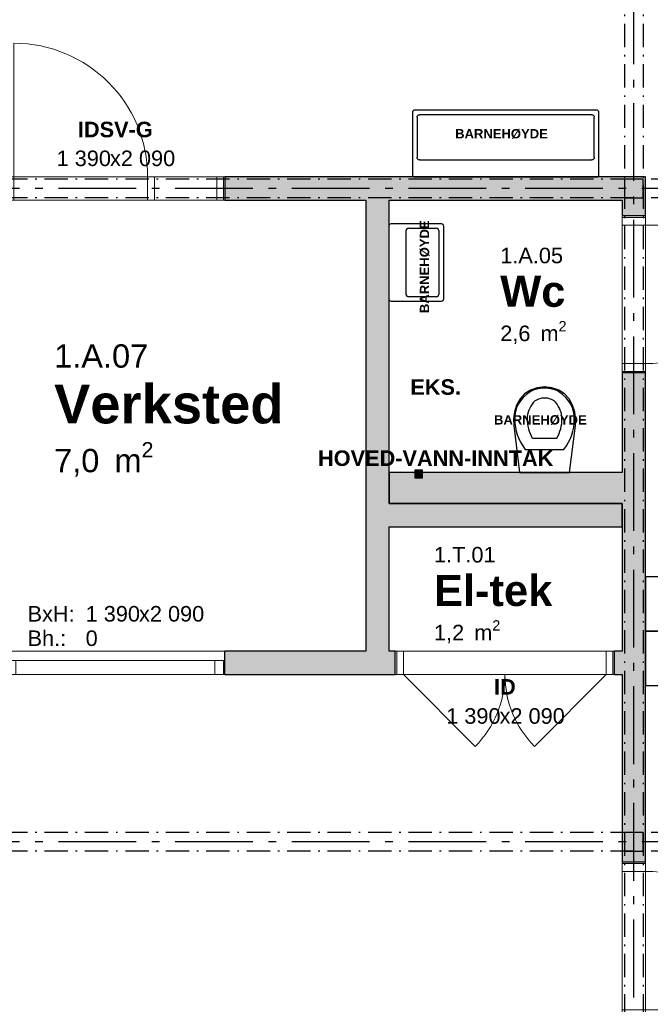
# Model space of a CAD drawing. Header units: millimetres. Extents: x 269 to 62306, y -15633 to 20300.
# Tile 26 of 90: x 2650 to 6705, y 4655 to 10986. Entities that reach past the tile are written whole.
import ezdxf
from ezdxf.enums import TextEntityAlignment as Align

# ---------------------------------------------------------------- set-up
doc = ezdxf.new("R2010")
doc.units = ezdxf.units.MM
doc.header["$LTSCALE"] = 0.5
doc.header["$MEASUREMENT"] = 0
for name, pattern in [('Akselinje', [1500, 1000, -200, 100, -200]), ('Over snittplan', [520, 300, -100, 20, -100]), ('PLINE', [0])]:
    doc.linetypes.add(name, pattern=pattern)
for name, color, linetype in [('222- Søyler', 7, 'Continuous'), ('222- Søyler  (Skravur)', 7, 'Continuous'), ('223- Bjelker', 7, 'Continuous'), ('242- Ikke-bærende innervegger (Skravur)(Nye konstruksjoner)', 7, 'Continuous'), ('242- Ikke-bærende innervegger(Nye konstruksjoner)', 7, 'Continuous'), ('244- Vinduer_ dører_ foldevegger(Nye konstruksjoner)', 7, 'Continuous'), ('315---A Utstyr for sanitærinstallasjoner', 7, 'Continuous'), ('315---A Utstyr for sanitærinstallasjoner(Nye konstruksjoner)', 7, 'Continuous'), ('68-- Inventar (løst)(Nye konstruksjoner)', 7, 'Continuous'), ('82-- Modullinjer', 7, 'Continuous'), ('852- Teknisk_symbolsk informasjon_ bygning(Nye konstruksjoner)', 7, 'Continuous'), ('862- M___Nettoareal(Nye konstruksjoner)', 7, 'Continuous'), ('862- M___Nettoareal(Tekst)(Nye konstruksjoner)', 7, 'Continuous'), ('Sanitærlabel', 7, 'Continuous')]:
    doc.layers.add(name, color=color, linetype=linetype)
doc.layers.add('234- Vinduer_ dører_ porter(Nye konstruksjoner)', color=7, linetype='Continuous', lineweight=0)
doc.styles.add('GENERATED_STYLE_1', font='Arial.ttf')
doc.styles.add('GENERATED_STYLE_2', font='Arial Bold.ttf')

# ---------------------------------------------------------------- blocks, each defined once
blk = doc.blocks.new('Verksted_1.A.07_24', base_point=(3586, 8501.1))
at = {"layer": '862- M___Nettoareal(Tekst)(Nye konstruksjoner)', "insert": (2871.3, 8270.4), "char_height": 150, "attachment_point": 1, "style": 'GENERATED_STYLE_1'}
blk.add_mtext('\\A1;{\\pql;\\pt0,100;\\fArial|b0|i0|c0|p0;\\W1.000000;7,0\\fArial|b0|i0|c0|p0;\\W1.000000;\\A1{\\H.66x;\\S^  ;}\\fArial|b0|i0|c0|p0;\\W1.000000; m\\fArial|b0|i0|c0|p0;\\W1.000000;\\A1{\\H.66x;\\S2^  ;}}', dxfattribs=at)
at = {"layer": '862- M___Nettoareal(Tekst)(Nye konstruksjoner)'}
for tag, height, style, p in [('ROOM_NUMBER', 150, 'GENERATED_STYLE_1', (2871.3, 8898.9)), ('ROOM_NAME', 250, 'GENERATED_STYLE_2', (2871.3, 8640.4))]:
    blk.add_attdef(tag, text='', height=height, dxfattribs=dict(at, style=style)).set_placement(p, align=Align.TOP_LEFT)
blk = doc.blocks.new('Wc_1.A.05_59', base_point=(5945.7, 9228.7))
at = {"layer": '862- M___Nettoareal(Tekst)(Nye konstruksjoner)', "insert": (5740, 9048.7), "char_height": 100, "attachment_point": 1, "style": 'GENERATED_STYLE_1'}
blk.add_mtext('\\A1;{\\pql;\\pt0,100;\\fArial|b0|i0|c0|p0;\\W1.000000;2,6\\fArial|b0|i0|c0|p0;\\W1.000000;\\A1{\\H.66x;\\S^  ;}\\fArial|b0|i0|c0|p0;\\W1.000000; m\\fArial|b0|i0|c0|p0;\\W1.000000;\\A1{\\H.66x;\\S2^  ;}}', dxfattribs=at)
at = {"layer": '862- M___Nettoareal(Tekst)(Nye konstruksjoner)'}
for tag, height, style, p in [('ROOM_NUMBER', 100, 'GENERATED_STYLE_1', (5740, 9520.2)), ('ROOM_NAME', 200, 'GENERATED_STYLE_2', (5740, 9340.2))]:
    blk.add_attdef(tag, text='', height=height, dxfattribs=dict(at, style=style)).set_placement(p, align=Align.TOP_LEFT)
blk = doc.blocks.new('El-tek_1.T.01_74', base_point=(5687.4, 7304.9))
at = {"layer": '862- M___Nettoareal(Tekst)(Nye konstruksjoner)', "insert": (5314, 7124.9), "char_height": 100, "attachment_point": 1, "style": 'GENERATED_STYLE_1'}
blk.add_mtext('\\A1;{\\pql;\\pt0,100;\\fArial|b0|i0|c0|p0;\\W1.000000;1,2\\fArial|b0|i0|c0|p0;\\W1.000000;\\A1{\\H.66x;\\S^  ;}\\fArial|b0|i0|c0|p0;\\W1.000000; m\\fArial|b0|i0|c0|p0;\\W1.000000;\\A1{\\H.66x;\\S2^  ;}}', dxfattribs=at)
at = {"layer": '862- M___Nettoareal(Tekst)(Nye konstruksjoner)'}
for tag, height, style, p in [('ROOM_NUMBER', 100, 'GENERATED_STYLE_1', (5314, 7596.3)), ('ROOM_NAME', 200, 'GENERATED_STYLE_2', (5314, 7416.3))]:
    blk.add_attdef(tag, text='', height=height, dxfattribs=dict(at, style=style)).set_placement(p, align=Align.TOP_LEFT)
blk = doc.blocks.new('Dør_5')
at = {"layer": '234- Vinduer_ dører_ porter(Nye konstruksjoner)', "linetype": 'PLINE'}
for p, q in [((445, 0), (445, 890)), ((-505, 0), (505, 0)), ((-495, 0), (-505, 0)), ((-505, 0), (-505, -150)), ((-445, 0), (-495, 0)), ((-495, 0), (-495, -150)), ((-445, 0), (445, 0)), ((-445, -150), (-445, 0)), ((495, 0), (445, 0)), ((445, 0), (445, -150)), ((495, 0), (505, 0)), ((495, -150), (495, 0)), ((505, 0), (505, -150)), ((-505, -150), (505, -150)), ((-495, -150), (-505, -150)), ((-495, -150), (-445, -150)), ((445, -150), (-445, -150)), ((445, -150), (495, -150)), ((495, -150), (505, -150))]:
    blk.add_line(p, q, dxfattribs=at)
blk.add_arc((445, 0), 890, 90, 180, dxfattribs=at)
at = {"layer": '244- Vinduer_ dører_ foldevegger(Nye konstruksjoner)', "linetype": 'PLINE'}
for p, q in [((-505, 0), (-505, -150)), ((-505, 0), (-505, -150)), ((505, 0), (505, -150)), ((505, 0), (505, -150))]:
    blk.add_line(p, q, dxfattribs=at)
blk = doc.blocks.new('Dør med sidefelt på side 2_4')
at = {"layer": '234- Vinduer_ dører_ porter(Nye konstruksjoner)', "linetype": 'PLINE'}
for p, q in [((652, 0), (652, 860)), ((-695, 0), (-705, 0)), ((-705, 0), (-705, -150)), ((-652, 0), (-695, 0)), ((-695, 0), (-695, -150)), ((-652, -150), (-652, 0)), ((-208, 0), (-251, 0)), ((-251, 0), (-251, -150)), ((-208, 0), (652, 0)), ((-208, -150), (-208, 0)), ((695, 0), (652, 0)), ((652, 0), (652, -150)), ((695, 0), (705, 0)), ((695, -150), (695, 0)), ((705, 0), (705, -150)), ((-695, -150), (-705, -150)), ((-695, -150), (-652, -150)), ((652, -150), (-652, -150)), ((-251, -150), (-208, -150)), ((652, -150), (695, -150)), ((695, -150), (705, -150))]:
    blk.add_line(p, q, dxfattribs=at)
at = {"layer": '234- Vinduer_ dører_ porter(Nye konstruksjoner)', "linetype": 'PLINE', "flags": 128}
blk.add_lwpolyline([(-652, -150), (-251, -150), (-251, 0), (-652, 0)], close=True, dxfattribs=at)
at = {"layer": '234- Vinduer_ dører_ porter(Nye konstruksjoner)', "linetype": 'PLINE'}
blk.add_arc((652, 0), 860, 90, 180, dxfattribs=at)
at = {"layer": '244- Vinduer_ dører_ foldevegger(Nye konstruksjoner)', "linetype": 'PLINE'}
for p, q in [((-705, 0), (-705, -150)), ((-705, 0), (-705, -150)), ((705, 0), (705, -150)), ((705, 0), (705, -150))]:
    blk.add_line(p, q, dxfattribs=at)
blk = doc.blocks.new('Dørstempel_19')
at = {"layer": '852- Teknisk_symbolsk informasjon_ bygning(Nye konstruksjoner)', "char_height": 100, "attachment_point": 1, "style": 'GENERATED_STYLE_1'}
for s, insert in [('\\A1;{\\pql;\\pt0,100;\\fArial|b0|i0|c0|p0;\\W1.000000;1\xa0390\\fArial|b0|i0|c0|p0;\\W1.000000;\\A1{\\H.66x;\\S^  ;}\\fArial|b0|i0|c0|p0;\\W1.000000;\\fArial|b0|i0|c0|p0;\\W1.000000;\\A1{\\H.66x;\\S^  ;}}', (-377.5, 170)), ('\\A1;{\\pql;\\pt0,100;\\fArial|b0|i0|c0|p0;\\W1.000000;x2\xa0090\\fArial|b0|i0|c0|p0;\\W1.000000;\\A1{\\H.66x;\\S^  ;}\\fArial|b0|i0|c0|p0;\\W1.000000;\\fArial|b0|i0|c0|p0;\\W1.000000;\\A1{\\H.66x;\\S^  ;}}', (-34.3, 170))]:
    blk.add_mtext(s, dxfattribs=dict(at, insert=insert))
at = {"layer": '852- Teknisk_symbolsk informasjon_ bygning(Nye konstruksjoner)', "style": 'GENERATED_STYLE_2'}
blk.add_attdef('AC_WIDO_ID', text='', height=100, dxfattribs=at).set_placement((0, 225.4), align=Align.BOTTOM_CENTER)
blk = doc.blocks.new('Vindu_11')
at = {"layer": '234- Vinduer_ dører_ porter(Nye konstruksjoner)', "linetype": 'PLINE'}
for p, q in [((-705, 0), (705, 0)), ((-705, 0), (-695, 0)), ((-695, 0), (-639, 0)), ((-695, -92), (-695, 0)), ((-639, 0), (-639, -92)), ((-639, 0), (639, 0)), ((639, -92), (639, 0)), ((639, 0), (695, 0)), ((695, 0), (705, 0)), ((695, -92), (695, 0)), ((-695, -92), (-705, -92)), ((-639, -92), (-695, -92)), ((639, -92), (-639, -92)), ((695, -92), (639, -92)), ((705, -92), (695, -92)), ((-705, -150), (705, -150))]:
    blk.add_line(p, q, dxfattribs=at)
at = {"layer": '244- Vinduer_ dører_ foldevegger(Nye konstruksjoner)', "linetype": 'PLINE'}
for p, q in [((-705, 0), (-705, -92)), ((-705, 0), (-705, -92)), ((705, 0), (705, -92)), ((705, 0), (705, -92)), ((-705, -92), (-705, -150)), ((705, -92), (705, -150))]:
    blk.add_line(p, q, dxfattribs=at)
blk = doc.blocks.new('Vindustempel_6')
at = {"layer": '852- Teknisk_symbolsk informasjon_ bygning(Nye konstruksjoner)', "char_height": 100, "attachment_point": 1, "style": 'GENERATED_STYLE_1'}
for s, insert in [('\\A1;{\\pql;\\pt0,100;\\fArial|b0|i0|c0|p0;\\W1.000000;1\xa0390\\fArial|b0|i0|c0|p0;\\W1.000000;\\A1{\\H.66x;\\S^  ;}\\fArial|b0|i0|c0|p0;\\W1.000000;\\fArial|b0|i0|c0|p0;\\W1.000000;\\A1{\\H.66x;\\S^  ;}}', (-190.8, 291.4)), ('\\A1;{\\pql;\\pt0,100;\\fArial|b0|i0|c0|p0;\\W1.000000;x2\xa0090\\fArial|b0|i0|c0|p0;\\W1.000000;\\A1{\\H.66x;\\S^  ;}\\fArial|b0|i0|c0|p0;\\W1.000000;\\fArial|b0|i0|c0|p0;\\W1.000000;\\A1{\\H.66x;\\S^  ;}}', (152.4, 291.4)), ('\\A1;{\\pql;\\pt0,100;\\fArial|b0|i0|c0|p0;\\W1.000000;0\\fArial|b0|i0|c0|p0;\\W1.000000;\\A1{\\H.66x;\\S^  ;}\\fArial|b0|i0|c0|p0;\\W1.000000;\\fArial|b0|i0|c0|p0;\\W1.000000;\\A1{\\H.66x;\\S^  ;}}', (-190.8, 134.3))]:
    blk.add_mtext(s, dxfattribs=dict(at, insert=insert))
at = {"layer": '852- Teknisk_symbolsk informasjon_ bygning(Nye konstruksjoner)', "style": 'GENERATED_STYLE_1'}
for tag, p in [('strUnitPrefix', (-564.2, 291.4)), ('strSillPrefix', (-564.2, 134.3))]:
    blk.add_attdef(tag, text='', height=100, dxfattribs=at).set_placement(p, align=Align.TOP_LEFT)
blk = doc.blocks.new('Dør tofløyet')
at = {"layer": '234- Vinduer_ dører_ porter(Nye konstruksjoner)', "linetype": 'PLINE'}
for p, q in [((-652, 0), (-191, 461)), ((652, 0), (191, 461)), ((-695, 0), (-705, 0)), ((-705, 0), (-705, -150)), ((-652, 0), (-695, 0)), ((-695, 0), (-695, -150)), ((-652, 0), (652, 0)), ((-652, -150), (-652, 0)), ((695, 0), (652, 0)), ((652, 0), (652, -150)), ((695, 0), (705, 0)), ((695, -150), (695, 0)), ((705, 0), (705, -150)), ((-695, -150), (-705, -150)), ((-695, -150), (-652, -150)), ((652, -150), (-652, -150)), ((652, -150), (695, -150)), ((695, -150), (705, -150))]:
    blk.add_line(p, q, dxfattribs=at)
for centre, start, end in [((-652, 0), 0, 45), ((652, 0), 135, 180)]:
    blk.add_arc(centre, 652, start, end, dxfattribs=at)
at = {"layer": '244- Vinduer_ dører_ foldevegger(Nye konstruksjoner)', "linetype": 'PLINE'}
for p, q in [((-705, 0), (-705, -150)), ((-705, 0), (-705, -150)), ((705, 0), (705, -150)), ((705, 0), (705, -150))]:
    blk.add_line(p, q, dxfattribs=at)
blk = doc.blocks.new('Dørstempel_2')
at = {"layer": '852- Teknisk_symbolsk informasjon_ bygning(Nye konstruksjoner)', "char_height": 100, "attachment_point": 1, "style": 'GENERATED_STYLE_1'}
for s, insert in [('\\A1;{\\pql;\\pt0,100;\\fArial|b0|i0|c0|p0;\\W1.000000;1\xa0390\\fArial|b0|i0|c0|p0;\\W1.000000;\\A1{\\H.66x;\\S^  ;}\\fArial|b0|i0|c0|p0;\\W1.000000;\\fArial|b0|i0|c0|p0;\\W1.000000;\\A1{\\H.66x;\\S^  ;}}', (-377.5, -365.7)), ('\\A1;{\\pql;\\pt0,100;\\fArial|b0|i0|c0|p0;\\W1.000000;x2\xa0090\\fArial|b0|i0|c0|p0;\\W1.000000;\\A1{\\H.66x;\\S^  ;}\\fArial|b0|i0|c0|p0;\\W1.000000;\\fArial|b0|i0|c0|p0;\\W1.000000;\\A1{\\H.66x;\\S^  ;}}', (-34.3, -365.7))]:
    blk.add_mtext(s, dxfattribs=dict(at, insert=insert))
at = {"layer": '852- Teknisk_symbolsk informasjon_ bygning(Nye konstruksjoner)', "style": 'GENERATED_STYLE_2'}
blk.add_attdef('AC_WIDO_ID', text='', height=100, dxfattribs=at).set_placement((0, -310.3), align=Align.BOTTOM_CENTER)
blk = doc.blocks.new('Standard grid marker')
at = {"layer": '82-- Modullinjer', "linetype": 'Akselinje'}
blk.add_line((200, 0), (18800, 0), dxfattribs=at)
at = {"layer": '82-- Modullinjer', "style": 'GENERATED_STYLE_2'}
blk.add_attdef('AC_MarkerText_1', text='', height=250, rotation=270, dxfattribs=at).set_placement((19482.1, -57.1), align=Align.TOP_CENTER)
blk = doc.blocks.new('Standard grid marker_4')
at = {"layer": '82-- Modullinjer', "linetype": 'Akselinje'}
blk.add_line((200, 0), (53500, 0), dxfattribs=at)
at = {"layer": '82-- Modullinjer', "style": 'GENERATED_STYLE_2'}
blk.add_attdef('AC_MarkerText_1', text='', height=250, rotation=180, dxfattribs=at).set_placement((54000, -239.3), align=Align.TOP_CENTER)
blk = doc.blocks.new('Servant')
at = {"layer": '315---A Utstyr for sanitærinstallasjoner(Nye konstruksjoner)', "linetype": 'PLINE'}
for p, q in [((-220, -305), (-220, -125)), ((-205, -110), (205, -110)), ((220, -125), (220, -305)), ((205, -320), (-205, -320))]:
    blk.add_line(p, q, dxfattribs=at)
at = {"layer": '315---A Utstyr for sanitærinstallasjoner(Nye konstruksjoner)', "linetype": 'PLINE', "flags": 128}
blk.add_lwpolyline([(-235, 0), (235, 0, -0.414214), (250, -15), (250, -335, -0.414214), (235, -350), (-235, -350, -0.414214), (-250, -335), (-250, -15, -0.414214)], format="xyb", close=True, dxfattribs=at)
at = {"layer": '315---A Utstyr for sanitærinstallasjoner(Nye konstruksjoner)', "linetype": 'PLINE'}
for centre, start, end in [((-205, -125), 90, 180), ((205, -125), 0, 90), ((-205, -305), 180, 270), ((205, -305), 270, 0)]:
    blk.add_arc(centre, 15, start, end, dxfattribs=at)
blk = doc.blocks.new('WC')
at = {"layer": '315---A Utstyr for sanitærinstallasjoner(Nye konstruksjoner)', "linetype": 'PLINE'}
for p, q in [((0, -148.7), (-124.5, -148.7)), ((124.5, -148.7), (0, -148.7)), ((0, -219.6), (-78.6, -219.6)), ((78.6, -219.6), (0, -219.6))]:
    blk.add_line(p, q, dxfattribs=at)
at = {"layer": '315---A Utstyr for sanitærinstallasjoner(Nye konstruksjoner)', "linetype": 'PLINE', "flags": 128}
blk.add_lwpolyline([(-193.6, -389.7), (-179.4, -432.4), (-157.7, -472.8), (-128.5, -504.7), (-90.7, -529.2), (-46.9, -544.7), (0, -550), (46.9, -544.7), (90.7, -529.2), (128.5, -504.7), (157.7, -472.8), (179.4, -432.4), (193.6, -389.7), (199.9, -345.5), (198.1, -301.1), (161.1, 0), (-161.1, 0), (-198.1, -301.1), (-199.9, -345.5)], close=True, dxfattribs=at)
at = {"layer": '315---A Utstyr for sanitærinstallasjoner(Nye konstruksjoner)', "linetype": 'PLINE'}
for centre, major_axis, start_param, end_param in [((295, -333.4), (486, 0), 2.612188, 3.165208), ((-295, -333.4), (486, 0), 6.259567, 6.812588), ((302.2, -341.7), (414, 0), 2.738768, 3.154495), ((-302.2, -341.7), (414, 0), 6.27028, 6.686008), ((102.2, -354.3), (293.6, 0), 3.085861, 3.98645), ((154.2, -345.1), (265.9, 0), 3.144841, 3.702507), ((-154.2, -345.1), (265.9, 0), 5.722267, 6.279932), ((-102.2, -354.3), (293.6, 0), 5.438324, 6.338913), ((0.9, -411.5), (89.4, 0), 3.778693, 4.701998), ((-0.9, -411.5), (89.4, 0), 4.72278, 5.646085), ((0.9, -423.5), (158.3, 0), 4.079884, 4.706528), ((-0.9, -423.5), (158.3, 0), 4.71825, 5.344894)]:
    blk.add_ellipse(centre, major_axis=major_axis, ratio=0.752422, start_param=start_param, end_param=end_param, dxfattribs=at)
blk = doc.blocks.new('Servant_3')
at = {"layer": '315---A Utstyr for sanitærinstallasjoner(Nye konstruksjoner)', "linetype": 'PLINE'}
for p, q in [((-570, -385), (-570, -125)), ((-555, -110), (555, -110)), ((570, -125), (570, -385)), ((555, -400), (-555, -400))]:
    blk.add_line(p, q, dxfattribs=at)
at = {"layer": '315---A Utstyr for sanitærinstallasjoner(Nye konstruksjoner)', "linetype": 'PLINE', "flags": 128}
blk.add_lwpolyline([(-585, 0), (585, 0, -0.414214), (600, -15), (600, -415, -0.414214), (585, -430), (-585, -430, -0.414214), (-600, -415), (-600, -15, -0.414214)], format="xyb", close=True, dxfattribs=at)
at = {"layer": '315---A Utstyr for sanitærinstallasjoner(Nye konstruksjoner)', "linetype": 'PLINE'}
for centre, start, end in [((-555, -125), 90, 180), ((555, -125), 0, 90), ((-555, -385), 180, 270), ((555, -385), 270, 0)]:
    blk.add_arc(centre, 15, start, end, dxfattribs=at)
blk = doc.blocks.new('Label_18', base_point=(5775, 10190))
at = {"layer": 'Sanitærlabel', "insert": (5775, 10283.286), "char_height": 60, "attachment_point": 2, "style": 'GENERATED_STYLE_2'}
blk.add_mtext('\\A1;{\\pqc;\\pt0,241000;\\fArial|b1|i0|c0|p0;\\W1.000000;BARNEHØYDE \\fArial|b1|i0|c0|p0;\\W1.000000;\\A1{\\H.66x;\\S^  ;}\\fArial|b1|i0|c0|p0;\\W1.000000;\\fArial|b1|i0|c0|p0;\\W1.000000;\\A1{\\H.66x;\\S^  ;}\\fArial|b1|i0|c0|p0;\\W1.000000;\\fArial|b1|i0|c0|p0;\\W1.000000;\\fArial|b1|i0|c0|p0;\\W1.000000;\\fArial|b1|i0|c0|p0;\\W1.000000;\\fArial|b1|i0|c0|p0;\\W1.000000;\\fArial|b1|i0|c0|p0;\\W1.000000;\\fArial|b1|i0|c0|p0;\\W1.000000;\\fArial|b1|i0|c0|p0;\\W1.000000;\\fArial|b1|i0|c0|p0;\\W1.000000;\\fArial|b1|i0|c0|p0;\\W1.000000;\\fArial|b1|i0|c0|p0;\\W1.000000;\\fArial|b1|i0|c0|p0;\\W1.000000;\\fArial|b1|i0|c0|p0;\\W1.000000;\\fArial|b1|i0|c0|p0;\\W1.000000;\\fArial|b1|i0|c0|p0;\\W1.000000;\\fArial|b1|i0|c0|p0;\\W1.000000;\\fArial|b1|i0|c0|p0;\\W1.000000;\\fArial|b1|i0|c0|p0;\\W1.000000;\\fArial|b1|i0|c0|p0;\\W1.000000;\\fArial|b1|i0|c0|p0;\\W1.000000;\\fArial|b1|i0|c0|p0;\\W1.000000;\\fArial|b1|i0|c0|p0;\\W1.000000;\\fArial|b1|i0|c0|p0;\\W1.000000;\\fArial|b1|i0|c0|p0;\\W1.000000;\\fArial|b1|i0|c0|p0;\\W1.000000;\\fArial|b1|i0|c0|p0;\\W1.000000;\\fArial|b1|i0|c0|p0;\\W1.000000;\\fArial|b1|i0|c0|p0;\\W1.000000;\\fArial|b1|i0|c0|p0;\\W1.000000;\\fArial|b1|i0|c0|p0;\\W1.000000;\\fArial|b1|i0|c0|p0;\\W1.000000;\\fArial|b1|i0|c0|p0;\\W1.000000;\\fArial|b1|i0|c0|p0;\\W1.000000;\\fArial|b1|i0|c0|p0;\\W1.000000;\\fArial|b1|i0|c0|p0;\\W1.000000;\\fArial|b1|i0|c0|p0;\\W1.000000;\\fArial|b1|i0|c0|p0;\\W1.000000;\\fArial|b1|i0|c0|p0;\\W1.000000;\\fArial|b1|i0|c0|p0;\\W1.000000;\\fArial|b1|i0|c0|p0;\\W1.000000;\\fArial|b1|i0|c0|p0;\\W1.000000;\\fArial|b1|i0|c0|p0;\\W1.000000;\\fArial|b1|i0|c0|p0;\\W1.000000;\\fArial|b1|i0|c0|p0;\\W1.000000;}', dxfattribs=at)
blk = doc.blocks.new('Label_19', base_point=(5200, 9425))
at = {"layer": 'Sanitærlabel', "insert": (5223, 9425), "char_height": 60, "attachment_point": 2, "rotation": 90, "style": 'GENERATED_STYLE_2'}
blk.add_mtext('\\A1;{\\pqc;\\pt0,241000;\\fArial|b1|i0|c0|p0;\\W1.000000;BARNEHØYDE \\fArial|b1|i0|c0|p0;\\W1.000000;\\A1{\\H.66x;\\S^  ;}\\fArial|b1|i0|c0|p0;\\W1.000000;\\fArial|b1|i0|c0|p0;\\W1.000000;\\A1{\\H.66x;\\S^  ;}\\fArial|b1|i0|c0|p0;\\W1.000000;\\fArial|b1|i0|c0|p0;\\W1.000000;\\fArial|b1|i0|c0|p0;\\W1.000000;\\fArial|b1|i0|c0|p0;\\W1.000000;\\fArial|b1|i0|c0|p0;\\W1.000000;\\fArial|b1|i0|c0|p0;\\W1.000000;\\fArial|b1|i0|c0|p0;\\W1.000000;\\fArial|b1|i0|c0|p0;\\W1.000000;\\fArial|b1|i0|c0|p0;\\W1.000000;\\fArial|b1|i0|c0|p0;\\W1.000000;\\fArial|b1|i0|c0|p0;\\W1.000000;\\fArial|b1|i0|c0|p0;\\W1.000000;\\fArial|b1|i0|c0|p0;\\W1.000000;\\fArial|b1|i0|c0|p0;\\W1.000000;\\fArial|b1|i0|c0|p0;\\W1.000000;\\fArial|b1|i0|c0|p0;\\W1.000000;\\fArial|b1|i0|c0|p0;\\W1.000000;\\fArial|b1|i0|c0|p0;\\W1.000000;\\fArial|b1|i0|c0|p0;\\W1.000000;\\fArial|b1|i0|c0|p0;\\W1.000000;\\fArial|b1|i0|c0|p0;\\W1.000000;\\fArial|b1|i0|c0|p0;\\W1.000000;\\fArial|b1|i0|c0|p0;\\W1.000000;\\fArial|b1|i0|c0|p0;\\W1.000000;\\fArial|b1|i0|c0|p0;\\W1.000000;\\fArial|b1|i0|c0|p0;\\W1.000000;\\fArial|b1|i0|c0|p0;\\W1.000000;\\fArial|b1|i0|c0|p0;\\W1.000000;\\fArial|b1|i0|c0|p0;\\W1.000000;\\fArial|b1|i0|c0|p0;\\W1.000000;\\fArial|b1|i0|c0|p0;\\W1.000000;\\fArial|b1|i0|c0|p0;\\W1.000000;\\fArial|b1|i0|c0|p0;\\W1.000000;\\fArial|b1|i0|c0|p0;\\W1.000000;\\fArial|b1|i0|c0|p0;\\W1.000000;\\fArial|b1|i0|c0|p0;\\W1.000000;\\fArial|b1|i0|c0|p0;\\W1.000000;\\fArial|b1|i0|c0|p0;\\W1.000000;\\fArial|b1|i0|c0|p0;\\W1.000000;\\fArial|b1|i0|c0|p0;\\W1.000000;\\fArial|b1|i0|c0|p0;\\W1.000000;\\fArial|b1|i0|c0|p0;\\W1.000000;\\fArial|b1|i0|c0|p0;\\W1.000000;\\fArial|b1|i0|c0|p0;\\W1.000000;}', dxfattribs=at)
blk = doc.blocks.new('Label_20', base_point=(6025, 8350))
at = {"layer": 'Sanitærlabel', "insert": (6025, 8443.3), "char_height": 60, "attachment_point": 2, "style": 'GENERATED_STYLE_2'}
blk.add_mtext('\\A1;{\\pqc;\\pt0,241000;\\fArial|b1|i0|c0|p0;\\W1.000000;BARNEHØYDE \\fArial|b1|i0|c0|p0;\\W1.000000;\\A1{\\H.66x;\\S^  ;}\\fArial|b1|i0|c0|p0;\\W1.000000;\\fArial|b1|i0|c0|p0;\\W1.000000;\\A1{\\H.66x;\\S^  ;}\\fArial|b1|i0|c0|p0;\\W1.000000;\\fArial|b1|i0|c0|p0;\\W1.000000;\\fArial|b1|i0|c0|p0;\\W1.000000;\\fArial|b1|i0|c0|p0;\\W1.000000;\\fArial|b1|i0|c0|p0;\\W1.000000;\\fArial|b1|i0|c0|p0;\\W1.000000;\\fArial|b1|i0|c0|p0;\\W1.000000;\\fArial|b1|i0|c0|p0;\\W1.000000;\\fArial|b1|i0|c0|p0;\\W1.000000;\\fArial|b1|i0|c0|p0;\\W1.000000;\\fArial|b1|i0|c0|p0;\\W1.000000;\\fArial|b1|i0|c0|p0;\\W1.000000;\\fArial|b1|i0|c0|p0;\\W1.000000;\\fArial|b1|i0|c0|p0;\\W1.000000;\\fArial|b1|i0|c0|p0;\\W1.000000;\\fArial|b1|i0|c0|p0;\\W1.000000;\\fArial|b1|i0|c0|p0;\\W1.000000;\\fArial|b1|i0|c0|p0;\\W1.000000;\\fArial|b1|i0|c0|p0;\\W1.000000;\\fArial|b1|i0|c0|p0;\\W1.000000;\\fArial|b1|i0|c0|p0;\\W1.000000;\\fArial|b1|i0|c0|p0;\\W1.000000;\\fArial|b1|i0|c0|p0;\\W1.000000;\\fArial|b1|i0|c0|p0;\\W1.000000;\\fArial|b1|i0|c0|p0;\\W1.000000;\\fArial|b1|i0|c0|p0;\\W1.000000;\\fArial|b1|i0|c0|p0;\\W1.000000;\\fArial|b1|i0|c0|p0;\\W1.000000;\\fArial|b1|i0|c0|p0;\\W1.000000;\\fArial|b1|i0|c0|p0;\\W1.000000;\\fArial|b1|i0|c0|p0;\\W1.000000;\\fArial|b1|i0|c0|p0;\\W1.000000;\\fArial|b1|i0|c0|p0;\\W1.000000;\\fArial|b1|i0|c0|p0;\\W1.000000;\\fArial|b1|i0|c0|p0;\\W1.000000;\\fArial|b1|i0|c0|p0;\\W1.000000;\\fArial|b1|i0|c0|p0;\\W1.000000;\\fArial|b1|i0|c0|p0;\\W1.000000;\\fArial|b1|i0|c0|p0;\\W1.000000;\\fArial|b1|i0|c0|p0;\\W1.000000;\\fArial|b1|i0|c0|p0;\\W1.000000;\\fArial|b1|i0|c0|p0;\\W1.000000;\\fArial|b1|i0|c0|p0;\\W1.000000;\\fArial|b1|i0|c0|p0;\\W1.000000;}', dxfattribs=at)

msp = doc.modelspace()

# ---------------------------------------------------------------- hatches: boundary and pattern name
at = {"layer": '222- Søyler  (Skravur)', "linetype": 'Continuous'}
for points in [[(6540, 9840), (6660, 9840), (6660, 9960), (6540, 9960)], [(6540, 5640), (6660, 5640), (6660, 5760), (6540, 5760)]]:
    msp.add_hatch(color=256, dxfattribs=at).paths.add_polyline_path(points)
at = {"layer": '242- Ikke-bærende innervegger (Skravur)(Nye konstruksjoner)', "linetype": 'Continuous'}
for points in [[(3970, 9825), (6525, 9825), (6525, 9975), (3970, 9975)], [(6675, 9975), (6525, 9975), (6525, 9825)], [(6525, 9825), (6675, 9825), (6675, 9975)], [(5025, 6925), (5025, 9825), (4875, 9825), (4875, 6925)], [(6525, 9825), (6525, 9725), (6675, 9725), (6675, 9825)], [(6525, 5570), (6675, 5570), (6675, 8715), (6525, 8715)], [(6525, 8075), (5025, 8075), (5025, 7875), (6525, 7875)], [(5025, 7725), (6525, 7725), (6525, 7875), (5025, 7875)], [(3970, 6775), (5065, 6775), (5065, 6925), (3970, 6925)], [(6475, 6775), (6525, 6775), (6525, 6925), (6475, 6925)]]:
    msp.add_hatch(color=256, dxfattribs=at).paths.add_polyline_path(points)
at = {"layer": '315---A Utstyr for sanitærinstallasjoner', "linetype": 'Continuous'}
msp.add_hatch(color=256, dxfattribs=at).paths.add_polyline_path([(5190, 8040), (5240, 8040), (5240, 8090), (5190, 8090)])

# ---------------------------------------------------------------- linework, layer by layer
at = {"layer": '222- Søyler', "linetype": 'PLINE', "flags": 128}
for points in [[(6540, 9840), (6660, 9840), (6660, 9960), (6540, 9960)], [(6540, 5640), (6660, 5640), (6660, 5760), (6540, 5760)]]:
    msp.add_lwpolyline(points, close=True, dxfattribs=at)
at = {"layer": '223- Bjelker', "linetype": 'Over snittplan'}
for p, q in [((6540, 14600), (6540, 360)), ((6660, 14600), (6660, 360)), ((27660, 9960), (2340, 9960)), ((27660, 9840), (2340, 9840)), ((27660, 5760), (2340, 5760)), ((27660, 5640), (2340, 5640))]:
    msp.add_line(p, q, dxfattribs=at)
at = {"layer": '242- Ikke-bærende innervegger(Nye konstruksjoner)', "linetype": 'PLINE'}
for p, q in [((3970, 9975), (3970, 9825)), ((6675, 9725), (6525, 9725)), ((6675, 8715), (6525, 8715)), ((3970, 6867), (3970, 6925)), ((5065, 6775), (5065, 6925)), ((6475, 6775), (6475, 6925)), ((3970, 6775), (3970, 6867)), ((6675, 5570), (6525, 5570))]:
    msp.add_line(p, q, dxfattribs=at)
at = {"layer": '242- Ikke-bærende innervegger(Nye konstruksjoner)', "linetype": 'PLINE', "flags": 128}
for points in [[(6525, 9975), (3970, 9975)], [(6675, 9975), (6525, 9975)], [(6675, 9725), (6675, 9975)], [(3970, 9825), (4875, 9825)], [(4875, 9825), (4875, 6925)], [(5025, 7875), (5025, 9825)], [(5025, 9825), (6525, 9825)], [(6525, 9825), (6525, 9725)], [(6525, 8715), (6525, 8075)], [(6675, 5570), (6675, 8715)], [(6525, 8075), (5025, 8075)], [(5025, 8075), (5025, 7875)], [(5025, 7875), (6525, 7875)], [(6525, 7875), (5025, 7875)], [(6525, 7875), (6525, 6925)], [(6525, 7725), (6525, 7875)], [(5025, 6925), (5025, 7725)], [(5025, 7725), (6525, 7725)], [(4875, 6925), (3970, 6925)], [(5065, 6925), (5025, 6925)], [(6525, 6925), (6475, 6925)], [(3970, 6775), (5065, 6775)], [(6475, 6775), (6525, 6775)], [(6525, 6775), (6525, 5570)]]:
    msp.add_lwpolyline(points, dxfattribs=at)
at = {"layer": '315---A Utstyr for sanitærinstallasjoner', "linetype": 'PLINE', "flags": 128}
msp.add_lwpolyline([(5190, 8040), (5240, 8040), (5240, 8090), (5190, 8090)], close=True, dxfattribs=at)
at = {"layer": '68-- Inventar (løst)(Nye konstruksjoner)', "linetype": 'PLINE', "flags": 128}
for points in [[(6675, 7055), (6975, 7055), (6975, 7405), (6675, 7405)], [(6675, 6705), (6975, 6705), (6975, 7055), (6675, 7055)]]:
    msp.add_lwpolyline(points, close=True, dxfattribs=at)

# ---------------------------------------------------------------- block references
at = {"layer": '244- Vinduer_ dører_ foldevegger(Nye konstruksjoner)', "linetype": 'PLINE', "xscale": -1, "zscale": 1000}
msp.add_blockref('Dør med sidefelt på side 2_4', (3265, 9975), dxfattribs=at)
for name, p, rotation in [('Dør_5', (6675, 9220), 270), ('Dør tofløyet', (5770, 6775), 180)]:
    msp.add_blockref(name, p, dxfattribs=dict(at, rotation=rotation))
at = {"layer": '244- Vinduer_ dører_ foldevegger(Nye konstruksjoner)', "linetype": 'PLINE', "zscale": 1000}
for name, p, rotation in [('Vindu_11', (3265, 6775), 180), ('Dør_5', (6675, 5065), 270)]:
    msp.add_blockref(name, p, dxfattribs=dict(at, rotation=rotation))
at = {"layer": '315---A Utstyr for sanitærinstallasjoner(Nye konstruksjoner)', "linetype": 'PLINE', "xscale": -1, "zscale": 1000, "rotation": 180}
msp.add_blockref('Servant_3', (5775, 9975), dxfattribs=at)
at = {"layer": '315---A Utstyr for sanitærinstallasjoner(Nye konstruksjoner)', "linetype": 'PLINE', "zscale": 1000}
for name, p, rotation in [('Servant', (5025, 9425), 90), ('WC', (6025, 8075), 180)]:
    msp.add_blockref(name, p, dxfattribs=dict(at, rotation=rotation))
at = {"layer": '82-- Modullinjer', "linetype": 'PLINE', "zscale": 1000}
for name, p, rotation in [('Standard grid marker', (6600, 0), 90), ('Standard grid marker_4', (54600, 9900), 180), ('Standard grid marker_4', (54600, 5700), 180)]:
    msp.add_blockref(name, p, dxfattribs=dict(at, rotation=rotation))
at = {"layer": '852- Teknisk_symbolsk informasjon_ bygning(Nye konstruksjoner)'}
ref = msp.add_blockref('Dørstempel_19', (3265, 9975), dxfattribs=at)
ref.add_attrib('AC_WIDO_ID', 'IDSV-G', dxfattribs={"color": 7, "height": 100, "style": 'GENERATED_STYLE_2'}).set_placement((3265, 10200.4), align=Align.BOTTOM_CENTER)
ref = msp.add_blockref('Vindustempel_6', (3265, 6925), dxfattribs=at)
ref.add_attrib('strUnitPrefix', 'BxH:', dxfattribs={"color": 7, "height": 100, "style": 'GENERATED_STYLE_1'}).set_placement((2700.8, 7216.4), align=Align.TOP_LEFT)
ref.add_attrib('strSillPrefix', 'Bh.:', dxfattribs={"color": 7, "height": 100, "style": 'GENERATED_STYLE_1'}).set_placement((2700.8, 7059.3), align=Align.TOP_LEFT)
ref = msp.add_blockref('Dørstempel_2', (5770, 6925), dxfattribs=at)
ref.add_attrib('AC_WIDO_ID', 'ID', dxfattribs={"color": 7, "height": 100, "style": 'GENERATED_STYLE_2'}).set_placement((5770, 6616.4), align=Align.BOTTOM_CENTER)
at = {"layer": '862- M___Nettoareal(Nye konstruksjoner)', "linetype": 'Continuous'}
ref = msp.add_blockref('Wc_1.A.05_59', (5945.7, 9228.7), dxfattribs=at)
ref.add_attrib('ROOM_NAME', 'Wc', dxfattribs={"layer": '862- M___Nettoareal(Tekst)(Nye konstruksjoner)', "color": 7, "height": 200, "style": 'GENERATED_STYLE_2'}).set_placement((5740, 9340.2), align=Align.TOP_LEFT)
ref.add_attrib('ROOM_NUMBER', '1.A.05', dxfattribs={"layer": '862- M___Nettoareal(Tekst)(Nye konstruksjoner)', "color": 7, "height": 100, "style": 'GENERATED_STYLE_1'}).set_placement((5740, 9520.2), align=Align.TOP_LEFT)
ref = msp.add_blockref('Verksted_1.A.07_24', (3586, 8501.1), dxfattribs=at)
ref.add_attrib('ROOM_NAME', 'Verksted', dxfattribs={"layer": '862- M___Nettoareal(Tekst)(Nye konstruksjoner)', "color": 7, "height": 250, "style": 'GENERATED_STYLE_2'}).set_placement((2871.3, 8640.4), align=Align.TOP_LEFT)
ref.add_attrib('ROOM_NUMBER', '1.A.07', dxfattribs={"layer": '862- M___Nettoareal(Tekst)(Nye konstruksjoner)', "color": 7, "height": 150, "style": 'GENERATED_STYLE_1'}).set_placement((2871.3, 8898.9), align=Align.TOP_LEFT)
ref = msp.add_blockref('El-tek_1.T.01_74', (5687.4, 7304.9), dxfattribs=at)
ref.add_attrib('ROOM_NAME', 'El-tek', dxfattribs={"layer": '862- M___Nettoareal(Tekst)(Nye konstruksjoner)', "color": 7, "height": 200, "style": 'GENERATED_STYLE_2'}).set_placement((5314, 7416.3), align=Align.TOP_LEFT)
ref.add_attrib('ROOM_NUMBER', '1.T.01', dxfattribs={"layer": '862- M___Nettoareal(Tekst)(Nye konstruksjoner)', "color": 7, "height": 100, "style": 'GENERATED_STYLE_1'}).set_placement((5314, 7596.3), align=Align.TOP_LEFT)
at = {"layer": 'Sanitærlabel', "linetype": 'PLINE'}
for name, p in [('Label_18', (5775, 10190)), ('Label_19', (5200, 9425)), ('Label_20', (6025, 8350))]:
    msp.add_blockref(name, p, dxfattribs=at)

# ---------------------------------------------------------------- texts
at = {"layer": '315---A Utstyr for sanitærinstallasjoner(Nye konstruksjoner)', "linetype": 'Continuous', "insert": (5325, 8395), "char_height": 100, "width": 600, "attachment_point": 5, "line_spacing_factor": 2.744332, "style": 'GENERATED_STYLE_2'}
msp.add_mtext('\\A1;{\\pqc;\\fArial|b1|i0|c0|p0;\\W1.000000;EKS.\\P\\pqc;\\fArial|b1|i0|c0|p0;\\W1.000000;HOVED-VANN-INNTAK}', dxfattribs=at)

doc.saveas('drawing.dxf')
